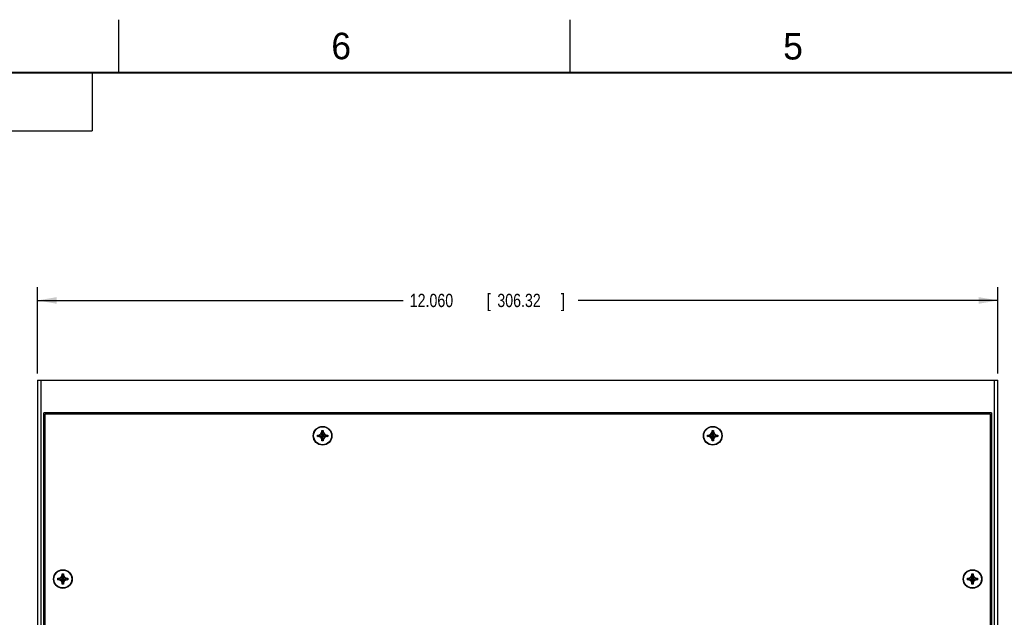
# Model space of a CAD drawing. Header units: inches. Extents: x 0 to 34, y 0 to 22.
# Tile 13 of 23: x 7.6 to 16.8, y 16.4 to 22. Entities that reach past the tile are written whole.
import ezdxf

# ---------------------------------------------------------------- set-up
doc = ezdxf.new("R2010")
doc.units = ezdxf.units.IN
doc.header["$LTSCALE"] = 1.87
doc.header["$MEASUREMENT"] = 0
doc.layers.get('0').update_dxf_attribs({"linetype": 'CONTINUOUS'})
doc.layers.add('DIMENSIONS', color=7, linetype='CONTINUOUS')
doc.styles.get("Standard").update_dxf_attribs({"font": 'txt', "width": 0.8})
doc.dimstyles.new('DIMSTYLE_1', dxfattribs={"dimtxt": 0.125, "dimasz": 0.18, "dimexe": 0.18, "dimexo": 0.0625, "dimgap": 0.09, "dimtad": 0, "dimtih": 1, "dimtoh": 1, "dimdec": 3, "dimlfac": 1.333333, "dimzin": 4, "dimdsep": 46, "dimtxsty": 'STANDARD', "dimblk": '_FILLED', "dimblk1": '_FILLED', "dimblk2": '_FILLED', "dimcen": 0.09, "dimadec": 0, "dimazin": 0, "dimtp": 0.01, "dimtm": 0.01, "dimtfac": 1, "dimtdec": 3, "dimtofl": 0, "dimtmove": 0, "dimatfit": 3, "dimldrblk": '_FILLED', "dimfxl": 1, "dimtolj": 1, "dimtzin": 4, "dimarcsym": 0})

# ---------------------------------------------------------------- blocks, each defined once
blk = doc.blocks.new('_FILLED')
at = {"color": 0, "linetype": 'BYBLOCK'}
blk.add_solid([(0, 0), (-1, 0.174), (-1, -0.174)], dxfattribs=at)
blk = doc.blocks.new('*D7')
at = {"layer": 'DIMENSIONS', "color": 2, "linetype": 'CONTINUOUS'}
for p, q in [((7.7342, 18.6671), (7.7342, 19.4796)), ((16.7792, 18.6671), (16.7792, 19.4796)), ((7.7342, 19.3546), (11.1774, 19.3546)), ((16.7792, 19.3546), (12.8274, 19.3546))]:
    blk.add_line(p, q, dxfattribs=at)
at = {"layer": 'DIMENSIONS', "color": 2, "linetype": 'CONTINUOUS', "xscale": 0.18, "yscale": 0.18, "zscale": 0.18, "rotation": 180}
blk.add_blockref('_FILLED', (7.7342, 19.3546), dxfattribs=at)
at = {"layer": 'DIMENSIONS', "color": 2, "linetype": 'CONTINUOUS', "xscale": 0.18, "yscale": 0.18, "zscale": 0.18}
blk.add_blockref('_FILLED', (16.7792, 19.3546), dxfattribs=at)
at = {"layer": 'DIMENSIONS', "color": 2, "linetype": 'CONTINUOUS', "width": 0.8}
for s, p in [('12.060', (11.2399, 19.2921)), ('[', (11.9649, 19.2921)), ('306.32', (12.0649, 19.2921)), (']', (12.6649, 19.2921))]:
    blk.add_text(s, height=0.125, dxfattribs=at).set_placement(p)

msp = doc.modelspace()

# ---------------------------------------------------------------- linework, layer by layer
at = {"color": 2, "linetype": 'CONTINUOUS'}
for p, q in [((8.50002, 21.5), (8.50002, 22)), ((12.75002, 21.5), (12.75002, 22)), ((0.50003, 21.5), (8.25003, 21.5)), ((8.25003, 21.5), (8.25003, 20.95313)), ((0.50003, 20.95313), (8.25003, 20.95313))]:
    msp.add_line(p, q, dxfattribs=at)
at = {"color": 7, "linetype": 'CONTINUOUS'}
for p, q in [((7.73418, 18.60464), (7.73418, 11.10464)), ((7.73418, 18.60464), (16.77918, 18.60464)), ((16.77918, 11.10464), (16.77918, 18.60464)), ((7.79418, 11.41214), (7.79418, 18.29714)), ((16.71918, 18.29714), (7.79418, 18.29714)), ((7.80543, 11.42339), (7.80543, 18.28589)), ((7.80543, 18.28589), (16.70793, 18.28589)), ((16.70793, 18.28589), (16.70793, 11.42339)), ((16.71918, 18.29714), (16.71918, 11.41214)), ((7.80543, 18.10776), (7.79418, 18.10776)), ((10.37118, 18.07289), (10.37118, 18.08639)), ((10.37118, 18.08639), (10.46718, 18.07289)), ((10.37118, 18.07289), (10.46718, 18.08639)), ((10.37118, 18.08639), (10.38468, 18.08639)), ((10.38468, 18.08639), (10.40227, 18.09654)), ((10.38468, 18.08639), (10.45368, 18.07289)), ((10.38468, 18.07289), (10.45368, 18.08639)), ((10.40227, 18.09654), (10.41243, 18.11414)), ((10.40227, 18.06273), (10.43609, 18.09654)), ((10.43609, 18.06273), (10.40227, 18.09654)), ((10.41243, 18.03164), (10.42593, 18.12764)), ((10.41243, 18.11414), (10.41243, 18.12764)), ((10.42593, 18.03164), (10.41243, 18.12764)), ((10.41243, 18.12764), (10.42593, 18.12764)), ((10.41243, 18.04514), (10.42593, 18.11414)), ((10.42593, 18.04514), (10.41243, 18.11414)), ((10.42593, 18.12764), (10.42593, 18.11414)), ((10.42593, 18.11414), (10.43609, 18.09654)), ((10.43609, 18.09654), (10.45368, 18.08639)), ((10.45368, 18.08639), (10.46718, 18.08639)), ((10.46718, 18.08639), (10.46718, 18.07289)), ((14.04618, 18.07289), (14.04618, 18.08639)), ((14.04618, 18.07289), (14.14218, 18.08639)), ((14.04618, 18.08639), (14.05968, 18.08639)), ((14.04618, 18.08639), (14.14218, 18.07289)), ((14.05968, 18.08639), (14.07727, 18.09654)), ((14.05968, 18.07289), (14.12868, 18.08639)), ((14.05968, 18.08639), (14.12868, 18.07289)), ((14.07727, 18.09654), (14.08743, 18.11414)), ((14.07727, 18.06273), (14.11109, 18.09654)), ((14.11109, 18.06273), (14.07727, 18.09654)), ((14.08743, 18.03164), (14.10093, 18.12764)), ((14.08743, 18.11414), (14.08743, 18.12764)), ((14.10093, 18.03164), (14.08743, 18.12764)), ((14.08743, 18.12764), (14.10093, 18.12764)), ((14.08743, 18.04514), (14.10093, 18.11414)), ((14.10093, 18.04514), (14.08743, 18.11414)), ((14.10093, 18.12764), (14.10093, 18.11414)), ((14.10093, 18.11414), (14.11109, 18.09654)), ((14.11109, 18.09654), (14.12868, 18.08639)), ((14.12868, 18.08639), (14.14218, 18.08639)), ((14.14218, 18.08639), (14.14218, 18.07289)), ((16.71918, 18.10776), (16.70793, 18.10776)), ((7.80543, 18.05151), (7.79418, 18.05151)), ((10.38468, 18.07289), (10.37118, 18.07289)), ((10.40227, 18.06273), (10.38468, 18.07289)), ((10.41243, 18.04514), (10.40227, 18.06273)), ((10.41243, 18.03164), (10.41243, 18.04514)), ((10.42593, 18.03164), (10.41243, 18.03164)), ((10.43609, 18.06273), (10.42593, 18.04514)), ((10.42593, 18.04514), (10.42593, 18.03164)), ((10.45368, 18.07289), (10.43609, 18.06273)), ((10.46718, 18.07289), (10.45368, 18.07289)), ((14.05968, 18.07289), (14.04618, 18.07289)), ((14.07727, 18.06273), (14.05968, 18.07289)), ((14.08743, 18.04514), (14.07727, 18.06273)), ((14.08743, 18.03164), (14.08743, 18.04514)), ((14.10093, 18.03164), (14.08743, 18.03164)), ((14.11109, 18.06273), (14.10093, 18.04514)), ((14.10093, 18.04514), (14.10093, 18.03164)), ((14.12868, 18.07289), (14.11109, 18.06273)), ((14.14218, 18.07289), (14.12868, 18.07289)), ((16.71918, 18.05151), (16.70793, 18.05151)), ((7.79418, 17.92214), (7.80543, 17.92214)), ((7.79418, 17.91464), (7.80543, 17.91464)), ((16.70793, 17.92214), (16.71918, 17.92214)), ((16.71918, 17.91464), (16.70793, 17.91464)), ((7.92431, 16.72289), (7.92431, 16.73639)), ((7.92431, 16.73639), (8.02031, 16.72289)), ((7.92431, 16.73639), (7.93781, 16.73639)), ((7.92431, 16.72289), (8.02031, 16.73639)), ((7.93781, 16.72289), (7.92431, 16.72289)), ((7.93781, 16.73639), (7.9554, 16.74654)), ((7.93781, 16.73639), (8.00681, 16.72289)), ((7.93781, 16.72289), (8.00681, 16.73639)), ((7.9554, 16.71273), (7.93781, 16.72289)), ((7.9554, 16.74654), (7.96556, 16.76414)), ((7.9554, 16.71273), (7.98921, 16.74654)), ((7.98921, 16.71273), (7.9554, 16.74654)), ((7.96556, 16.69514), (7.9554, 16.71273)), ((7.96556, 16.68164), (7.97906, 16.77764)), ((7.96556, 16.76414), (7.96556, 16.77764)), ((7.97906, 16.68164), (7.96556, 16.77764)), ((7.96556, 16.77764), (7.97906, 16.77764)), ((7.96556, 16.69514), (7.97906, 16.76414)), ((7.97906, 16.69514), (7.96556, 16.76414)), ((7.96556, 16.68164), (7.96556, 16.69514)), ((7.97906, 16.77764), (7.97906, 16.76414)), ((7.97906, 16.76414), (7.98921, 16.74654)), ((7.98921, 16.71273), (7.97906, 16.69514)), ((7.97906, 16.69514), (7.97906, 16.68164)), ((7.98921, 16.74654), (8.00681, 16.73639)), ((8.00681, 16.72289), (7.98921, 16.71273)), ((8.00681, 16.73639), (8.02031, 16.73639)), ((8.02031, 16.72289), (8.00681, 16.72289)), ((8.02031, 16.73639), (8.02031, 16.72289)), ((16.49306, 16.72289), (16.58906, 16.73639)), ((16.49306, 16.73639), (16.50656, 16.73639)), ((16.49306, 16.73639), (16.58906, 16.72289)), ((16.49306, 16.72289), (16.49306, 16.73639)), ((16.50656, 16.72289), (16.49306, 16.72289)), ((16.50656, 16.73639), (16.52415, 16.74654)), ((16.50656, 16.72289), (16.57556, 16.73639)), ((16.50656, 16.73639), (16.57556, 16.72289)), ((16.52415, 16.71273), (16.50656, 16.72289)), ((16.52415, 16.74654), (16.53431, 16.76414)), ((16.52415, 16.71273), (16.55796, 16.74654)), ((16.55796, 16.71273), (16.52415, 16.74654)), ((16.53431, 16.69514), (16.52415, 16.71273)), ((16.53431, 16.77764), (16.54781, 16.77764)), ((16.53431, 16.68164), (16.54781, 16.77764)), ((16.53431, 16.76414), (16.53431, 16.77764)), ((16.54781, 16.68164), (16.53431, 16.77764)), ((16.53431, 16.69514), (16.54781, 16.76414)), ((16.54781, 16.69514), (16.53431, 16.76414)), ((16.53431, 16.68164), (16.53431, 16.69514)), ((16.54781, 16.77764), (16.54781, 16.76414)), ((16.54781, 16.76414), (16.55796, 16.74654)), ((16.55796, 16.71273), (16.54781, 16.69514)), ((16.54781, 16.69514), (16.54781, 16.68164)), ((16.55796, 16.74654), (16.57556, 16.73639)), ((16.57556, 16.72289), (16.55796, 16.71273)), ((16.57556, 16.73639), (16.58906, 16.73639)), ((16.58906, 16.72289), (16.57556, 16.72289)), ((16.58906, 16.73639), (16.58906, 16.72289)), ((7.97906, 16.68164), (7.96556, 16.68164)), ((16.54781, 16.68164), (16.53431, 16.68164))]:
    msp.add_line(p, q, dxfattribs=at)
at = {"color": 9, "linetype": 'CONTINUOUS'}
for p, q in [((7.76418, 18.60464), (7.76418, 11.10464)), ((16.74918, 11.10464), (16.74918, 18.60464))]:
    msp.add_line(p, q, dxfattribs=at)
at = {"color": 7, "linetype": 'CONTINUOUS', "const_width": 0.02}
msp.add_lwpolyline([(33.50002, 21.5), (0.50002, 21.5)], dxfattribs=at)
at = {"color": 7, "linetype": 'CONTINUOUS'}
for centre, radius in [((10.41918, 18.07964), 0.08812), ((10.41918, 18.07964), 0.08438), ((14.09418, 18.07964), 0.08812), ((14.09418, 18.07964), 0.08438), ((7.97231, 16.72964), 0.08812), ((7.97231, 16.72964), 0.08438), ((16.54106, 16.72964), 0.08812), ((16.54106, 16.72964), 0.08438)]:
    msp.add_circle(centre, radius, dxfattribs=at)

# ---------------------------------------------------------------- texts
at = {"color": 2, "linetype": 'CONTINUOUS'}
for s, p in [('6', (10.50119, 21.62725)), ('5', (14.75766, 21.62474))]:
    msp.add_text(s, height=0.25, dxfattribs=at).set_placement(p)

# ---------------------------------------------------------------- dimensions: what is measured, and where the dimension line sits
at = {"layer": 'DIMENSIONS', "color": 2, "linetype": 'CONTINUOUS'}
dim = msp.add_linear_dim(base=(7.73418, 19.35464), p1=(16.77918, 18.66714), p2=(7.73418, 18.66714), angle=180, dimstyle='DIMSTYLE_1', dxfattribs=at)
dim.commit()
dim.dimension.update_dxf_attribs({"geometry": '*D7', "text_midpoint": (12.00239, 19.35464), "dimtype": 160})

doc.saveas('drawing.dxf')
